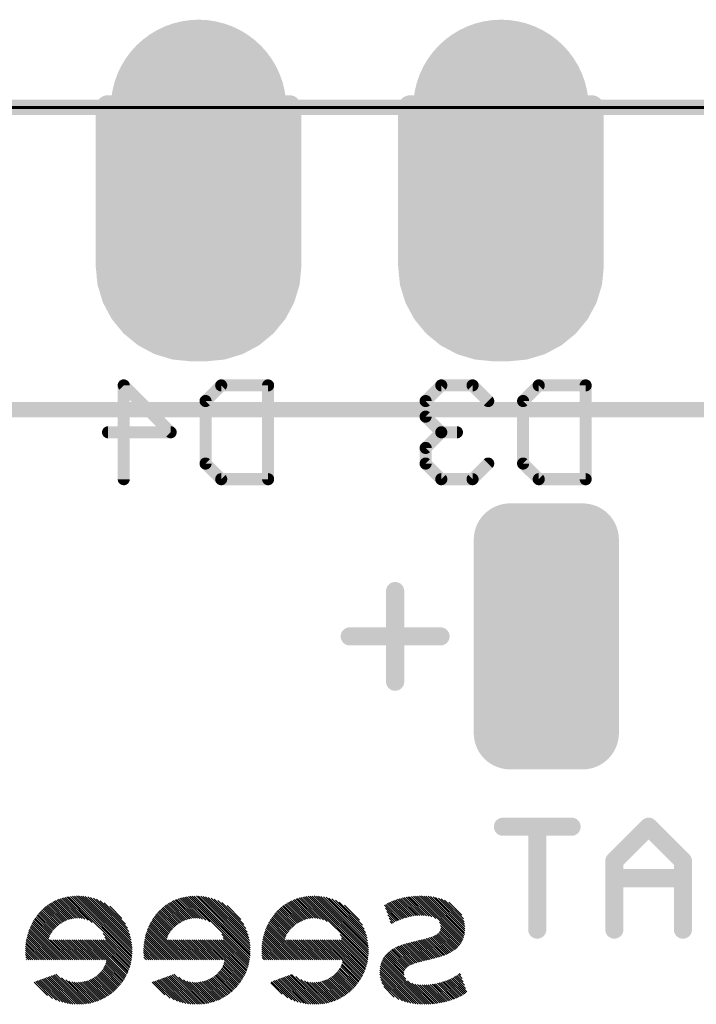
# Model space of a CAD drawing. Extents: x 63.5 to 84.5, y 8.2 to 27.4.
# Tile 5 of 7: x 69.9 to 75.6, y 19.1 to 27.4. Entities that reach past the tile are written whole.
import ezdxf

# ---------------------------------------------------------------- set-up
doc = ezdxf.new("R2010")
doc.units = 0
for name, color, linetype in [('20', 213, 'CONTINUOUS'), ('22', 140, 'CONTINUOUS'), ('26', 140, 'CONTINUOUS'), ('30', 253, 'CONTINUOUS')]:
    doc.layers.add(name, color=color, linetype=linetype)

# ---------------------------------------------------------------- blocks, each defined once
blk = doc.blocks.new('RECT357632X195072R50')
at = {"const_width": 0.3048}
blk.add_lwpolyline([(0.9652, -0.3048), (0.9652, 0.3048, 0.4142), (0.8128, 0.4572), (-0.8128, 0.4572, 0.4142), (-0.9652, 0.3048), (-0.9652, -0.3048, 0.4142), (-0.8128, -0.4572), (0.8128, -0.4572, 0.4142)], format="xyb", close=True, dxfattribs=at)
blk.add_solid([(-0.8382, -0.3302), (0.8382, -0.3302), (-0.8382, 0.3302), (0.8382, 0.3302)])
blk = doc.blocks.new('ROUNDP')
at = {"const_width": 0.5}
blk.add_lwpolyline([(0, -0.25, 1), (0, 0.25, 1), (0, -0.25)], format="xyb", dxfattribs=at)

msp = doc.modelspace()

# ---------------------------------------------------------------- linework, layer by layer
at = {"layer": '20', "const_width": 0.0254}
msp.add_lwpolyline([(65.405, 26.67), (82.55, 26.67)], dxfattribs=at)
at = {"layer": '22', "const_width": 0.127}
for points in [[(65.024, 26.67), (82.804, 26.67)], [(82.804, 24.13), (65.024, 24.13)]]:
    msp.add_lwpolyline(points, dxfattribs=at)
at = {"layer": '26'}
for p, q in [((70.3761, 19.8565), (70.2119, 20.0207)), ((70.3965, 19.8537), (70.2253, 20.0249)), ((70.4194, 19.8485), (70.2391, 20.0288)), ((70.4461, 19.8395), (70.2533, 20.0323)), ((70.4811, 19.8221), (70.2679, 20.0354)), ((70.8108, 19.5102), (70.283, 20.038)), ((70.813, 19.5257), (70.2985, 20.0402)), ((70.8146, 19.5417), (70.3145, 20.0419)), ((70.8157, 19.5583), (70.331, 20.043)), ((70.8162, 19.5755), (70.348, 20.0437)), ((70.816, 19.5934), (70.3656, 20.0438)), ((70.8152, 19.6118), (70.3839, 20.0432)), ((70.8136, 19.6311), (70.403, 20.0417)), ((70.8113, 19.6511), (70.423, 20.0394)), ((70.8079, 19.6722), (70.4441, 20.0359)), ((70.8032, 19.6945), (70.4666, 20.0312)), ((70.797, 19.7184), (70.4907, 20.0247)), ((71.386, 19.8542), (71.2158, 20.0244)), ((71.4085, 19.8494), (71.2296, 20.0283)), ((71.4345, 19.841), (71.2437, 20.0319)), ((71.4679, 19.8254), (71.2583, 20.035)), ((71.8028, 19.5082), (71.2732, 20.0377)), ((71.805, 19.5236), (71.2887, 20.0399)), ((71.8068, 19.5395), (71.3046, 20.0417)), ((71.8079, 19.556), (71.321, 20.0429)), ((71.8085, 19.5731), (71.338, 20.0436)), ((71.8084, 19.5909), (71.3555, 20.0438)), ((71.8077, 19.6093), (71.3737, 20.0433)), ((71.8062, 19.6284), (71.3927, 20.042)), ((71.804, 19.6484), (71.4126, 20.0398)), ((71.8007, 19.6693), (71.4335, 20.0365)), ((71.7962, 19.6914), (71.4558, 20.0319)), ((71.7903, 19.7151), (71.4797, 20.0257)), ((72.3755, 19.8547), (72.2063, 20.0238)), ((72.3976, 19.8502), (72.22, 20.0278)), ((72.4231, 19.8424), (72.2341, 20.0314)), ((72.455, 19.8282), (72.2486, 20.0346)), ((72.7948, 19.5061), (72.2635, 20.0373)), ((72.7971, 19.5215), (72.2789, 20.0396)), ((72.7989, 19.5373), (72.2948, 20.0415)), ((72.8001, 19.5538), (72.3111, 20.0428)), ((72.8008, 19.5708), (72.328, 20.0436)), ((72.8008, 19.5885), (72.3454, 20.0438)), ((72.8001, 19.6068), (72.3635, 20.0434)), ((72.7988, 19.6258), (72.3824, 20.0422)), ((72.7966, 19.6456), (72.4022, 20.0401)), ((72.7935, 19.6664), (72.423, 20.037)), ((72.7892, 19.6884), (72.445, 20.0326)), ((72.7835, 19.7118), (72.4687, 20.0266)), ((73.2166, 19.8798), (73.0729, 20.0235)), ((73.2335, 19.8805), (73.0871, 20.0269)), ((73.2512, 19.8805), (73.1016, 20.0301)), ((73.2697, 19.8797), (73.1164, 20.033)), ((73.2892, 19.8779), (73.1315, 20.0356)), ((73.3103, 19.8745), (73.1469, 20.0378)), ((73.3342, 19.8682), (73.1627, 20.0397)), ((73.3668, 19.8534), (73.1788, 20.0413)), ((73.5829, 19.6549), (73.1952, 20.0426)), ((73.5891, 19.6664), (73.212, 20.0435)), ((73.5945, 19.6786), (73.2292, 20.044)), ((73.5993, 19.6915), (73.2468, 20.044)), ((73.6033, 19.7051), (73.2649, 20.0436)), ((73.6066, 19.7196), (73.2834, 20.0427)), ((73.609, 19.7349), (73.3026, 20.0413)), ((73.6105, 19.751), (73.3224, 20.0391)), ((73.6111, 19.7681), (73.3431, 20.0361)), ((73.6106, 19.7863), (73.3648, 20.0321)), ((73.6087, 19.8059), (73.3879, 20.0267)), ((70.2117, 19.8087), (70.0771, 19.9433)), ((70.2223, 19.8159), (70.0867, 19.9514)), ((70.2332, 19.8226), (70.0966, 19.9593)), ((70.2445, 19.8289), (70.1067, 19.9668)), ((70.2563, 19.8348), (70.1171, 19.974)), ((70.2686, 19.8402), (70.1279, 19.981)), ((70.2815, 19.845), (70.1389, 19.9876)), ((70.295, 19.8492), (70.1502, 19.994)), ((70.3091, 19.8527), (70.1619, 20)), ((70.3241, 19.8554), (70.1739, 20.0057)), ((70.3402, 19.8571), (70.1862, 20.011)), ((70.3574, 19.8575), (70.1989, 20.016)), ((70.7886, 19.7445), (70.517, 20.0161)), ((70.7772, 19.7736), (70.5466, 20.0042)), ((70.7604, 19.808), (70.5815, 19.987)), ((70.7309, 19.8552), (70.6292, 19.957)), ((71.2027, 19.8077), (71.0682, 19.9422)), ((71.2131, 19.8149), (71.0777, 19.9504)), ((71.224, 19.8217), (71.0875, 19.9582)), ((71.2353, 19.8281), (71.0976, 19.9658)), ((71.2471, 19.8341), (71.108, 19.9731)), ((71.2593, 19.8395), (71.1187, 19.9801)), ((71.2721, 19.8444), (71.1297, 19.9867)), ((71.2854, 19.8487), (71.141, 19.9931)), ((71.2995, 19.8523), (71.1526, 19.9992)), ((71.3144, 19.8551), (71.1646, 20.0049)), ((71.3303, 19.8569), (71.1769, 20.0103)), ((71.3474, 19.8575), (71.1895, 20.0154)), ((71.3659, 19.8567), (71.2025, 20.0201)), ((71.7822, 19.7408), (71.5057, 20.0174)), ((71.7713, 19.7695), (71.5347, 20.006)), ((71.7554, 19.803), (71.5686, 19.9898)), ((71.7288, 19.8473), (71.6135, 19.9626)), ((72.1936, 19.8067), (72.0592, 19.9411)), ((72.204, 19.814), (72.0687, 19.9493)), ((72.2149, 19.8208), (72.0785, 19.9572)), ((72.2261, 19.8273), (72.0886, 19.9648)), ((72.2378, 19.8333), (72.0989, 19.9721)), ((72.2499, 19.8388), (72.1096, 19.9791)), ((72.2626, 19.8438), (72.1206, 19.9859)), ((72.2759, 19.8482), (72.1318, 19.9923)), ((72.2899, 19.8519), (72.1434, 19.9984)), ((72.3047, 19.8548), (72.1553, 20.0042)), ((72.3204, 19.8567), (72.1675, 20.0096)), ((72.3373, 19.8575), (72.1801, 20.0147)), ((72.3556, 19.8569), (72.193, 20.0195)), ((72.7758, 19.7372), (72.4943, 20.0186)), ((72.7653, 19.7654), (72.5229, 20.0078)), ((72.7503, 19.7981), (72.556, 19.9924)), ((72.7259, 19.8401), (72.5986, 19.9675)), ((73.06, 19.8419), (72.9353, 19.9666)), ((73.0476, 19.8366), (72.944, 19.9403)), ((73.0727, 19.8469), (72.9463, 19.9733)), ((73.0856, 19.8517), (72.9577, 19.9796)), ((73.0988, 19.8562), (72.9693, 19.9856)), ((73.1122, 19.8604), (72.9813, 19.9914)), ((73.126, 19.8643), (72.9935, 19.9968)), ((73.1401, 19.8679), (73.006, 20.002)), ((73.1545, 19.8711), (73.0188, 20.0068)), ((73.1693, 19.874), (73.0319, 20.0114)), ((73.1846, 19.8764), (73.0453, 20.0157)), ((73.2003, 19.8784), (73.0589, 20.0198)), ((73.6048, 19.8274), (73.4129, 20.0193)), ((73.5979, 19.852), (73.4409, 20.009)), ((73.5851, 19.8825), (73.4747, 19.9929)), ((70.1338, 19.7276), (70.0028, 19.8586)), ((70.1408, 19.7383), (70.01, 19.8691)), ((70.1483, 19.7484), (70.0175, 19.8792)), ((70.1562, 19.7582), (70.0252, 19.8892)), ((70.1646, 19.7675), (70.0332, 19.8989)), ((70.1733, 19.7765), (70.0414, 19.9083)), ((70.1823, 19.7851), (70.05, 19.9174)), ((70.1918, 19.7933), (70.0587, 19.9263)), ((70.2016, 19.8012), (70.0678, 19.935)), ((71.1252, 19.7261), (70.9941, 19.8572)), ((71.1321, 19.7369), (71.0013, 19.8677)), ((71.1396, 19.7471), (71.0088, 19.8779)), ((71.1474, 19.7569), (71.0165, 19.8879)), ((71.1557, 19.7663), (71.0244, 19.8976)), ((71.1644, 19.7753), (71.0327, 19.907)), ((71.1734, 19.7839), (71.0411, 19.9162)), ((71.1828, 19.7922), (71.0499, 19.9252)), ((71.1925, 19.8002), (71.0589, 19.9338)), ((72.1166, 19.7246), (71.9855, 19.8558)), ((72.1235, 19.7354), (71.9926, 19.8663)), ((72.1309, 19.7457), (72.0001, 19.8765)), ((72.1387, 19.7556), (72.0077, 19.8865)), ((72.1469, 19.765), (72.0157, 19.8963)), ((72.1555, 19.7741), (72.0239, 19.9058)), ((72.1645, 19.7828), (72.0323, 19.915)), ((72.1739, 19.7911), (72.041, 19.924)), ((72.1835, 19.7991), (72.05, 19.9327)), ((73.0354, 19.8311), (72.9541, 19.9124)), ((73.0235, 19.8254), (72.9643, 19.8846)), ((73.0118, 19.8194), (72.9745, 19.8567)), ((70.2308, 19.5068), (69.9594, 19.7782)), ((70.2485, 19.5068), (69.9648, 19.7905)), ((70.2661, 19.5068), (69.9705, 19.8025)), ((70.2838, 19.5068), (69.9764, 19.8142)), ((70.1174, 19.6909), (69.9826, 19.8257)), ((70.1218, 19.7042), (69.9891, 19.8369)), ((70.1274, 19.7163), (69.9958, 19.8479)), ((71.2207, 19.5068), (70.951, 19.7765)), ((71.2384, 19.5068), (70.9564, 19.7889)), ((71.2561, 19.5068), (70.962, 19.8009)), ((71.2738, 19.5068), (70.9679, 19.8127)), ((71.1093, 19.689), (70.9741, 19.8242)), ((71.1134, 19.7025), (70.9805, 19.8354)), ((71.1189, 19.7147), (70.9872, 19.8464)), ((72.2107, 19.5068), (71.9426, 19.7749)), ((72.2284, 19.5068), (71.948, 19.7872)), ((72.246, 19.5068), (71.9536, 19.7993)), ((72.2637, 19.5068), (71.9594, 19.8111)), ((72.1012, 19.687), (71.9656, 19.8227)), ((72.1051, 19.7008), (71.9719, 19.834)), ((72.1104, 19.7131), (71.9786, 19.845)), ((73.0002, 19.8133), (72.9846, 19.8289)), ((73.5761, 19.644), (73.3975, 19.8226)), ((73.5687, 19.6337), (73.4074, 19.795)), ((73.5607, 19.624), (73.4086, 19.7762)), ((70.1247, 19.5068), (69.9332, 19.6983)), ((70.1424, 19.5068), (69.9368, 19.7124)), ((70.1601, 19.5068), (69.9407, 19.7262)), ((70.1778, 19.5068), (69.9449, 19.7397)), ((70.1954, 19.5068), (69.9494, 19.7528)), ((70.2131, 19.5068), (69.9543, 19.7656)), ((70.8081, 19.4952), (70.5742, 19.7291)), ((70.805, 19.4806), (70.5878, 19.6978)), ((71.1147, 19.5068), (70.9251, 19.6964)), ((71.1323, 19.5068), (70.9286, 19.7106)), ((71.15, 19.5068), (70.9325, 19.7244)), ((71.1677, 19.5068), (70.9367, 19.7379)), ((71.1854, 19.5068), (70.9412, 19.751)), ((71.2031, 19.5068), (70.9459, 19.7639)), ((71.8, 19.4932), (71.5694, 19.7239)), ((71.7969, 19.4787), (71.581, 19.6945)), ((72.1046, 19.5068), (71.9169, 19.6945)), ((72.1223, 19.5068), (71.9204, 19.7087)), ((72.14, 19.5068), (71.9243, 19.7225)), ((72.1577, 19.5068), (71.9284, 19.7361)), ((72.1753, 19.5068), (71.9329, 19.7493)), ((72.193, 19.5068), (71.9376, 19.7622)), ((72.792, 19.4912), (72.5641, 19.7191)), ((72.7888, 19.4767), (72.5741, 19.6914)), ((73.4555, 19.5525), (73.3143, 19.6937)), ((73.4677, 19.5579), (73.3275, 19.6982)), ((73.4797, 19.5637), (73.3403, 19.7031)), ((73.4912, 19.5698), (73.3526, 19.7085)), ((73.5025, 19.5762), (73.3642, 19.7145)), ((73.5133, 19.5831), (73.3751, 19.7213)), ((73.5237, 19.5903), (73.385, 19.7291)), ((73.5337, 19.598), (73.3937, 19.738)), ((73.5432, 19.6062), (73.4009, 19.7485)), ((73.5522, 19.6148), (73.4061, 19.761)), ((70.0363, 19.5068), (69.9211, 19.622)), ((70.054, 19.5068), (69.9227, 19.6382)), ((70.0717, 19.5068), (69.9247, 19.6538)), ((70.0894, 19.5068), (69.9271, 19.6691)), ((70.107, 19.5068), (69.93, 19.6839)), ((70.3015, 19.5068), (70.1319, 19.6764)), ((70.3192, 19.5068), (70.1496, 19.6764)), ((70.3368, 19.5068), (70.1673, 19.6764)), ((70.3545, 19.5068), (70.185, 19.6764)), ((70.3722, 19.5068), (70.2027, 19.6764)), ((70.3899, 19.5068), (70.2203, 19.6764)), ((70.4076, 19.5068), (70.238, 19.6764)), ((70.4252, 19.5068), (70.2557, 19.6764)), ((70.4429, 19.5068), (70.2734, 19.6764)), ((70.4606, 19.5068), (70.291, 19.6764)), ((70.4783, 19.5068), (70.3087, 19.6764)), ((70.496, 19.5068), (70.3264, 19.6764)), ((70.5136, 19.5068), (70.3441, 19.6764)), ((70.5313, 19.5068), (70.3618, 19.6764)), ((70.549, 19.5068), (70.3794, 19.6764)), ((70.5667, 19.5068), (70.3971, 19.6764)), ((70.5843, 19.5068), (70.4148, 19.6764)), ((70.7549, 19.3539), (70.4325, 19.6764)), ((70.7613, 19.3652), (70.4501, 19.6764)), ((70.7674, 19.3768), (70.4678, 19.6764)), ((70.7732, 19.3887), (70.4855, 19.6764)), ((70.7787, 19.4008), (70.5032, 19.6764)), ((70.7839, 19.4133), (70.5208, 19.6764)), ((70.7888, 19.4261), (70.5385, 19.6764)), ((70.7934, 19.4392), (70.5562, 19.6764)), ((70.7977, 19.4526), (70.5739, 19.6764)), ((70.8015, 19.4664), (70.5913, 19.6767)), ((71.0263, 19.5068), (70.9133, 19.6198)), ((71.044, 19.5068), (70.9147, 19.636)), ((71.0616, 19.5068), (70.9167, 19.6518)), ((71.0793, 19.5068), (70.9191, 19.667)), ((71.097, 19.5068), (70.9219, 19.6819)), ((71.2914, 19.5068), (71.1219, 19.6764)), ((71.3091, 19.5068), (71.1396, 19.6764)), ((71.3268, 19.5068), (71.1572, 19.6764)), ((71.3445, 19.5068), (71.1749, 19.6764)), ((71.3621, 19.5068), (71.1926, 19.6764)), ((71.3798, 19.5068), (71.2103, 19.6764)), ((71.3975, 19.5068), (71.228, 19.6764)), ((71.4152, 19.5068), (71.2456, 19.6764)), ((71.4329, 19.5068), (71.2633, 19.6764)), ((71.4505, 19.5068), (71.281, 19.6764)), ((71.4682, 19.5068), (71.2987, 19.6764)), ((71.4859, 19.5068), (71.3163, 19.6764)), ((71.5036, 19.5068), (71.334, 19.6764)), ((71.5213, 19.5068), (71.3517, 19.6764)), ((71.5389, 19.5068), (71.3694, 19.6764)), ((71.5566, 19.5068), (71.3871, 19.6764)), ((71.5743, 19.5068), (71.4047, 19.6764)), ((71.7464, 19.3524), (71.4224, 19.6764)), ((71.7528, 19.3637), (71.4401, 19.6764)), ((71.7589, 19.3753), (71.4578, 19.6764)), ((71.7647, 19.3871), (71.4754, 19.6764)), ((71.7703, 19.3992), (71.4931, 19.6764)), ((71.7756, 19.4116), (71.5108, 19.6764)), ((71.7805, 19.4243), (71.5285, 19.6764)), ((71.7851, 19.4374), (71.5461, 19.6764)), ((71.7894, 19.4508), (71.5638, 19.6764)), ((71.7934, 19.4645), (71.5815, 19.6764)), ((72.0162, 19.5068), (71.9055, 19.6176)), ((72.0339, 19.5068), (71.9068, 19.6339)), ((72.0516, 19.5068), (71.9087, 19.6497)), ((72.0693, 19.5068), (71.9111, 19.665)), ((72.0869, 19.5068), (71.9138, 19.68)), ((72.2814, 19.5068), (72.1118, 19.6764)), ((72.2991, 19.5068), (72.1295, 19.6764)), ((72.3167, 19.5068), (72.1472, 19.6764)), ((72.3344, 19.5068), (72.1649, 19.6764)), ((72.3521, 19.5068), (72.1826, 19.6764)), ((72.3698, 19.5068), (72.2002, 19.6764)), ((72.3875, 19.5068), (72.2179, 19.6764)), ((72.4051, 19.5068), (72.2356, 19.6764)), ((72.4228, 19.5068), (72.2533, 19.6764)), ((72.4405, 19.5068), (72.2709, 19.6764)), ((72.4582, 19.5068), (72.2886, 19.6764)), ((72.4759, 19.5068), (72.3063, 19.6764)), ((72.4935, 19.5068), (72.324, 19.6764)), ((72.5112, 19.5068), (72.3416, 19.6764)), ((72.5289, 19.5068), (72.3593, 19.6764)), ((72.5466, 19.5068), (72.377, 19.6764)), ((72.5642, 19.5068), (72.3947, 19.6764)), ((72.5819, 19.5068), (72.4124, 19.6764)), ((72.7442, 19.3622), (72.43, 19.6764)), ((72.7504, 19.3737), (72.4477, 19.6764)), ((72.7563, 19.3855), (72.4654, 19.6764)), ((72.7619, 19.3976), (72.4831, 19.6764)), ((72.7672, 19.4099), (72.5007, 19.6764)), ((72.7722, 19.4226), (72.5184, 19.6764)), ((72.7769, 19.4356), (72.5361, 19.6764)), ((72.7812, 19.449), (72.5538, 19.6764)), ((72.7852, 19.4627), (72.5714, 19.6764)), ((73.1674, 19.4694), (73.027, 19.6097)), ((73.1801, 19.4743), (73.039, 19.6154)), ((73.1932, 19.4789), (73.0513, 19.6208)), ((73.2067, 19.483), (73.0638, 19.6259)), ((73.2205, 19.487), (73.0767, 19.6308)), ((73.2345, 19.4907), (73.0898, 19.6353)), ((73.2486, 19.4942), (73.1032, 19.6396)), ((73.2628, 19.4977), (73.1167, 19.6438)), ((73.2771, 19.501), (73.1305, 19.6477)), ((73.2914, 19.5044), (73.1444, 19.6514)), ((73.3058, 19.5077), (73.1585, 19.655)), ((73.3201, 19.5111), (73.1727, 19.6585)), ((73.3343, 19.5145), (73.1869, 19.6619)), ((73.3485, 19.5181), (73.2013, 19.6653)), ((73.3625, 19.5217), (73.2157, 19.6686)), ((73.3764, 19.5255), (73.2301, 19.6718)), ((73.3901, 19.5295), (73.2444, 19.6752)), ((73.4037, 19.5336), (73.2587, 19.6786)), ((73.417, 19.5379), (73.2729, 19.6821)), ((73.4301, 19.5425), (73.2869, 19.6857)), ((73.4429, 19.5474), (73.3007, 19.6896)), ((70.001, 19.5068), (69.9198, 19.588)), ((70.0187, 19.5068), (69.9201, 19.6053)), ((69.9833, 19.5068), (69.9201, 19.5701)), ((69.9656, 19.5068), (69.921, 19.5514)), ((69.9479, 19.5068), (69.9229, 19.5319)), ((70.9909, 19.5068), (70.9121, 19.5857)), ((71.0086, 19.5068), (70.9124, 19.603)), ((70.9732, 19.5068), (70.9125, 19.5676)), ((70.9556, 19.5068), (70.9136, 19.5488)), ((70.9379, 19.5068), (70.9155, 19.5292)), ((71.9809, 19.5068), (71.9044, 19.5833)), ((71.9986, 19.5068), (71.9046, 19.6008)), ((71.9632, 19.5068), (71.9049, 19.5651)), ((71.9455, 19.5068), (71.9061, 19.5463)), ((71.9278, 19.5068), (71.9082, 19.5264)), ((73.1139, 19.346), (72.9306, 19.5293)), ((73.1005, 19.3772), (72.938, 19.5396)), ((73.0994, 19.3959), (72.946, 19.5494)), ((73.102, 19.411), (72.9545, 19.5586)), ((73.1072, 19.4235), (72.9635, 19.5672)), ((73.1143, 19.434), (72.973, 19.5754)), ((73.123, 19.4431), (72.983, 19.5831)), ((73.1328, 19.4509), (72.9934, 19.5903)), ((73.1436, 19.4578), (73.0042, 19.5972)), ((73.1552, 19.4639), (73.0154, 19.6036)), ((69.9303, 19.5068), (69.926, 19.5111)), ((70.7268, 19.3113), (70.5851, 19.4531)), ((70.7342, 19.3216), (70.5904, 19.4654)), ((70.7414, 19.3321), (70.5949, 19.4786)), ((70.7483, 19.3429), (70.598, 19.4931)), ((70.9202, 19.5068), (70.9189, 19.5082)), ((71.7181, 19.31), (71.5766, 19.4515)), ((71.7255, 19.3202), (71.5821, 19.4637)), ((71.7327, 19.3307), (71.5867, 19.4768)), ((71.7397, 19.3414), (71.59, 19.4911)), ((72.7094, 19.3086), (72.5681, 19.4499)), ((72.7169, 19.3188), (72.5737, 19.462)), ((72.7241, 19.3293), (72.5784, 19.4749)), ((72.7311, 19.34), (72.582, 19.4891)), ((72.7378, 19.3509), (72.5837, 19.505)), ((73.2185, 19.1355), (72.9007, 19.4532)), ((73.2373, 19.1343), (72.9038, 19.4678)), ((73.2555, 19.1337), (72.9077, 19.4815)), ((73.2734, 19.1336), (72.9124, 19.4945)), ((73.2908, 19.1339), (72.9178, 19.5068)), ((73.3077, 19.1346), (72.9239, 19.5184)), ((70.3381, 19.1343), (70.1098, 19.3626)), ((70.3565, 19.1337), (70.1228, 19.3673)), ((70.3742, 19.1336), (70.1358, 19.372)), ((70.3913, 19.1342), (70.1488, 19.3767)), ((70.4079, 19.1352), (70.1617, 19.3814)), ((70.424, 19.1369), (70.1747, 19.3861)), ((70.6388, 19.2226), (70.5006, 19.3607)), ((70.6487, 19.2303), (70.5111, 19.3679)), ((70.6584, 19.2383), (70.5212, 19.3755)), ((70.6678, 19.2465), (70.5308, 19.3836)), ((70.677, 19.2551), (70.54, 19.392)), ((70.6859, 19.2638), (70.5488, 19.401)), ((70.6946, 19.2728), (70.5571, 19.4104)), ((70.703, 19.2821), (70.5649, 19.4202)), ((70.7112, 19.2916), (70.5722, 19.4306)), ((70.7191, 19.3013), (70.5789, 19.4415)), ((71.328, 19.1344), (71.1004, 19.362)), ((71.3464, 19.1337), (71.1134, 19.3667)), ((71.3642, 19.1336), (71.1264, 19.3714)), ((71.3814, 19.1341), (71.1393, 19.3761)), ((71.398, 19.1351), (71.1523, 19.3808)), ((71.4142, 19.1366), (71.1653, 19.3855)), ((71.4298, 19.1387), (71.2081, 19.3603)), ((71.6298, 19.2215), (71.4915, 19.3598)), ((71.6397, 19.2292), (71.5021, 19.3669)), ((71.6494, 19.2372), (71.5122, 19.3745)), ((71.6589, 19.2454), (71.5219, 19.3825)), ((71.6681, 19.2539), (71.5311, 19.3909)), ((71.6771, 19.2626), (71.5399, 19.3998)), ((71.6858, 19.2716), (71.5483, 19.4091)), ((71.6942, 19.2808), (71.5562, 19.4189)), ((71.7024, 19.2903), (71.5636, 19.4292)), ((71.7104, 19.3), (71.5704, 19.44)), ((72.3178, 19.1346), (72.091, 19.3613)), ((72.3362, 19.1338), (72.104, 19.366)), ((72.3541, 19.1336), (72.117, 19.3707)), ((72.3714, 19.134), (72.1299, 19.3754)), ((72.3881, 19.1349), (72.1429, 19.3802)), ((72.4043, 19.1364), (72.1559, 19.3849)), ((72.42, 19.1384), (72.1924, 19.366)), ((72.6207, 19.2205), (72.4824, 19.3589)), ((72.6307, 19.2282), (72.493, 19.3659)), ((72.6405, 19.2361), (72.5032, 19.3734)), ((72.65, 19.2443), (72.5129, 19.3814)), ((72.6592, 19.2528), (72.5222, 19.3897)), ((72.6682, 19.2614), (72.5311, 19.3985)), ((72.6769, 19.2704), (72.5395, 19.4078)), ((72.6854, 19.2796), (72.5475, 19.4175)), ((72.6937, 19.289), (72.5549, 19.4277)), ((72.7016, 19.2987), (72.5618, 19.4385)), ((73.1578, 19.1431), (72.8967, 19.4041)), ((73.1788, 19.1397), (72.8971, 19.4214)), ((73.1355, 19.1477), (72.8976, 19.3856)), ((73.199, 19.1372), (72.8984, 19.4378)), ((73.1117, 19.1538), (72.9, 19.3655)), ((73.6174, 19.2669), (73.5208, 19.3635)), ((73.6074, 19.2945), (73.532, 19.37)), ((73.5974, 19.3221), (73.5428, 19.3767)), ((73.5875, 19.3498), (73.5535, 19.3838)), ((73.5775, 19.3774), (73.5638, 19.3912)), ((70.1061, 19.2072), (69.9931, 19.3203)), ((70.1478, 19.1832), (70.006, 19.325)), ((70.1802, 19.1685), (70.019, 19.3297)), ((70.2082, 19.1581), (70.032, 19.3344)), ((70.2335, 19.1506), (70.045, 19.3391)), ((70.2568, 19.1449), (70.0579, 19.3438)), ((70.2786, 19.1408), (70.0709, 19.3485)), ((70.2994, 19.1377), (70.0839, 19.3532)), ((70.3191, 19.1356), (70.0969, 19.3579)), ((70.4395, 19.139), (70.2226, 19.3559)), ((70.4547, 19.1415), (70.2581, 19.3381)), ((70.4693, 19.1445), (70.2855, 19.3284)), ((70.4836, 19.1479), (70.309, 19.3225)), ((70.4975, 19.1517), (70.3299, 19.3193)), ((70.511, 19.1559), (70.3488, 19.3181)), ((70.5242, 19.1604), (70.3663, 19.3183)), ((70.537, 19.1652), (70.3827, 19.3195)), ((70.5495, 19.1704), (70.3983, 19.3216)), ((70.5617, 19.1759), (70.4132, 19.3244)), ((70.5735, 19.1817), (70.4274, 19.3279)), ((70.5851, 19.1878), (70.4409, 19.332)), ((70.5964, 19.1942), (70.4539, 19.3368)), ((70.6074, 19.2009), (70.4663, 19.342)), ((70.6181, 19.2079), (70.4782, 19.3478)), ((70.6286, 19.2151), (70.4896, 19.354)), ((71.0913, 19.212), (70.9836, 19.3196)), ((71.1353, 19.1857), (70.9966, 19.3244)), ((71.1685, 19.1701), (71.0096, 19.3291)), ((71.197, 19.1593), (71.0226, 19.3338)), ((71.2225, 19.1515), (71.0355, 19.3385)), ((71.2461, 19.1456), (71.0485, 19.3432)), ((71.2681, 19.1412), (71.0615, 19.3479)), ((71.289, 19.1381), (71.0745, 19.3526)), ((71.3089, 19.1359), (71.0874, 19.3573)), ((71.445, 19.1412), (71.2463, 19.3398)), ((71.4597, 19.1441), (71.2744, 19.3294)), ((71.474, 19.1474), (71.2983, 19.3232)), ((71.488, 19.1512), (71.3195, 19.3196)), ((71.5015, 19.1553), (71.3387, 19.3181)), ((71.5148, 19.1598), (71.3563, 19.3182)), ((71.5276, 19.1646), (71.3729, 19.3193)), ((71.5402, 19.1697), (71.3886, 19.3213)), ((71.5524, 19.1752), (71.4036, 19.324)), ((71.5643, 19.1809), (71.4178, 19.3274)), ((71.5759, 19.187), (71.4315, 19.3315)), ((71.5872, 19.1934), (71.4445, 19.3361)), ((71.5983, 19.2), (71.457, 19.3413)), ((71.609, 19.2069), (71.469, 19.347)), ((71.6195, 19.2141), (71.4805, 19.3531)), ((72.0758, 19.2175), (71.9802, 19.313)), ((72.1226, 19.1883), (71.9872, 19.3237)), ((72.1567, 19.1719), (72.0002, 19.3284)), ((72.1857, 19.1606), (72.0131, 19.3331)), ((72.2116, 19.1524), (72.0261, 19.3378)), ((72.2353, 19.1463), (72.0391, 19.3425)), ((72.2576, 19.1418), (72.0521, 19.3472)), ((72.2786, 19.1384), (72.065, 19.3519)), ((72.2986, 19.1361), (72.078, 19.3566)), ((72.4353, 19.1408), (72.2344, 19.3417)), ((72.4501, 19.1437), (72.2633, 19.3305)), ((72.4645, 19.147), (72.2876, 19.3238)), ((72.4785, 19.1507), (72.3091, 19.32)), ((72.4921, 19.1547), (72.3286, 19.3182)), ((72.5053, 19.1591), (72.3463, 19.3181)), ((72.5182, 19.1639), (72.363, 19.3191)), ((72.5308, 19.169), (72.3789, 19.3209)), ((72.5431, 19.1744), (72.3939, 19.3236)), ((72.555, 19.1801), (72.4083, 19.3269)), ((72.5667, 19.1862), (72.422, 19.3309)), ((72.5781, 19.1925), (72.4351, 19.3354)), ((72.5891, 19.1991), (72.4477, 19.3405)), ((72.5999, 19.206), (72.4597, 19.3462)), ((72.6105, 19.2131), (72.4713, 19.3523)), ((73.0857, 19.1621), (72.9047, 19.3431)), ((73.056, 19.1741), (72.9132, 19.317)), ((73.0181, 19.1944), (72.93, 19.2825)), ((73.3244, 19.1356), (73.1299, 19.3301)), ((73.3406, 19.137), (73.1666, 19.311)), ((73.3566, 19.1387), (73.1911, 19.3042)), ((73.3723, 19.1407), (73.2125, 19.3005)), ((73.3877, 19.143), (73.2323, 19.2984)), ((73.4027, 19.1456), (73.251, 19.2973)), ((73.4176, 19.1484), (73.269, 19.297)), ((73.4322, 19.1515), (73.2864, 19.2973)), ((73.4465, 19.1549), (73.3031, 19.2983)), ((73.4606, 19.1585), (73.3193, 19.2998)), ((73.4744, 19.1623), (73.335, 19.3017)), ((73.488, 19.1665), (73.3504, 19.3041)), ((73.5013, 19.1708), (73.3653, 19.3068)), ((73.5144, 19.1754), (73.3799, 19.3099)), ((73.5272, 19.1802), (73.3941, 19.3133)), ((73.5398, 19.1853), (73.408, 19.3171)), ((73.5521, 19.1907), (73.4217, 19.3211)), ((73.5642, 19.1963), (73.435, 19.3255)), ((73.576, 19.2022), (73.4481, 19.3301)), ((73.5875, 19.2084), (73.4608, 19.335)), ((73.5987, 19.2149), (73.4734, 19.3402)), ((73.6095, 19.2217), (73.4856, 19.3456)), ((73.62, 19.2289), (73.4976, 19.3513)), ((73.6273, 19.2392), (73.5093, 19.3572))]:
    msp.add_line(p, q, dxfattribs=at)
for points, const_width in [([(70.7456, 23.5458), (70.7456, 24.3339)], 0.1016), ([(70.7456, 24.3339), (71.1396, 23.9398)], 0.1016), ([(71.4328, 24.2025), (71.5642, 24.3339)], 0.1016), ([(71.5642, 24.3339), (71.9582, 24.3339)], 0.1016), ([(71.9582, 24.3339), (71.9582, 23.5458)], 0.1016), ([(73.4126, 24.3339), (73.2812, 24.2025)], 0.1016), ([(73.6753, 24.3339), (73.4126, 24.3339)], 0.1016), ([(73.8066, 24.2025), (73.6753, 24.3339)], 0.1016), ([(74.0998, 24.2025), (74.2312, 24.3339)], 0.1016), ([(74.2312, 24.3339), (74.6252, 24.3339)], 0.1016), ([(74.6252, 24.3339), (74.6252, 23.5458)], 0.1016), ([(71.4328, 23.6771), (71.4328, 24.2025)], 0.1016), ([(73.2812, 24.2025), (73.2812, 24.0712)], 0.1016), ([(74.0998, 23.6771), (74.0998, 24.2025)], 0.1016), ([(73.2812, 24.0712), (73.4126, 23.9398)], 0.1016), ([(71.1396, 23.9398), (70.6142, 23.9398)], 0.1016), ([(73.4126, 23.9398), (73.2812, 23.8085)], 0.1016), ([(73.4126, 23.9398), (73.5439, 23.9398)], 0.1016), ([(73.2812, 23.8085), (73.2812, 23.6771)], 0.1016), ([(71.5642, 23.5458), (71.4328, 23.6771)], 0.1016), ([(73.2812, 23.6771), (73.4126, 23.5458)], 0.1016), ([(73.6753, 23.5458), (73.8066, 23.6771)], 0.1016), ([(74.2312, 23.5458), (74.0998, 23.6771)], 0.1016), ([(71.9582, 23.5458), (71.5642, 23.5458)], 0.1016), ([(73.4126, 23.5458), (73.6753, 23.5458)], 0.1016), ([(74.6252, 23.5458), (74.2312, 23.5458)], 0.1016), ([(73.025, 22.606), (73.025, 22.225)], 0.1524), ([(73.025, 22.225), (72.644, 22.225)], 0.1524), ([(73.025, 21.844), (73.025, 22.225)], 0.1524), ([(73.025, 22.225), (73.406, 22.225)], 0.1524), ([(74.5068, 20.6255), (73.9305, 20.6255)], 0.1524), ([(74.2186, 19.7612), (74.2186, 20.6255)], 0.1524), ([(75.1542, 20.6255), (74.8661, 20.3374)], 0.1524), ([(75.4423, 20.3374), (75.1542, 20.6255)], 0.1524), ([(74.8661, 20.3374), (74.8661, 19.7612)], 0.1524), ([(75.4423, 19.7612), (75.4423, 20.3374)], 0.1524), ([(75.4423, 20.1934), (74.8661, 20.1934)], 0.1524)]:
    msp.add_lwpolyline(points, dxfattribs=dict(at, const_width=const_width))
for points, const_width in [([(70.771, 24.3339, 1), (70.7202, 24.3339)], 0.0508), ([(70.7635, 24.3518, 1), (70.7276, 24.3159)], 0.0508), ([(71.5642, 24.3593, 1), (71.5642, 24.3085)], 0.0508), ([(71.5821, 24.3159, 1), (71.5462, 24.3518)], 0.0508), ([(71.9836, 24.3339, 1), (71.9328, 24.3339)], 0.0508), ([(71.9582, 24.3085, 1), (71.9582, 24.3593)], 0.0508), ([(73.4126, 24.3593, 1), (73.4126, 24.3085)], 0.0508), ([(73.4305, 24.3159, 1), (73.3946, 24.3518)], 0.0508), ([(73.6932, 24.3518, 1), (73.6573, 24.3159)], 0.0508), ([(73.6753, 24.3085, 1), (73.6753, 24.3593)], 0.0508), ([(74.2312, 24.3593, 1), (74.2312, 24.3085)], 0.0508), ([(74.2491, 24.3159, 1), (74.2132, 24.3518)], 0.0508), ([(74.6506, 24.3339, 1), (74.5998, 24.3339)], 0.0508), ([(74.6252, 24.3085, 1), (74.6252, 24.3593)], 0.0508), ([(71.4582, 24.2025, 1), (71.4074, 24.2025)], 0.0508), ([(71.4149, 24.2205, 1), (71.4508, 24.1846)], 0.0508), ([(73.3066, 24.2025, 1), (73.2558, 24.2025)], 0.0508), ([(73.2633, 24.2205, 1), (73.2992, 24.1846)], 0.0508), ([(73.7887, 24.1846, 1), (73.8246, 24.2205)], 0.0508), ([(74.1252, 24.2025, 1), (74.0744, 24.2025)], 0.0508), ([(74.0819, 24.2205, 1), (74.1178, 24.1846)], 0.0508), ([(73.2558, 24.0712, 1), (73.3066, 24.0712)], 0.0508), ([(73.2992, 24.0891, 1), (73.2633, 24.0532)], 0.0508), ([(70.6142, 23.9652, 1), (70.6142, 23.9144)], 0.0508), ([(71.1217, 23.9219, 1), (71.1576, 23.9578)], 0.0508), ([(71.1396, 23.9144, 1), (71.1396, 23.9652)], 0.0508), ([(73.4126, 23.9652, 1), (73.4126, 23.9144)], 0.0508), ([(73.4305, 23.9219, 1), (73.3946, 23.9578)], 0.0508), ([(73.3946, 23.9219, 1), (73.4305, 23.9578)], 0.0508), ([(73.5439, 23.9144, 1), (73.5439, 23.9652)], 0.0508), ([(73.3066, 23.8085, 1), (73.2558, 23.8085)], 0.0508), ([(73.2633, 23.8265, 1), (73.2992, 23.7905)], 0.0508), ([(71.4074, 23.6771, 1), (71.4582, 23.6771)], 0.0508), ([(71.4508, 23.6951, 1), (71.4149, 23.6592)], 0.0508), ([(73.2558, 23.6771, 1), (73.3066, 23.6771)], 0.0508), ([(73.2992, 23.6951, 1), (73.2633, 23.6592)], 0.0508), ([(73.8246, 23.6592, 1), (73.7887, 23.6951)], 0.0508), ([(74.0744, 23.6771, 1), (74.1252, 23.6771)], 0.0508), ([(74.1178, 23.6951, 1), (74.0819, 23.6592)], 0.0508), ([(71.5642, 23.5712, 1), (71.5642, 23.5204)], 0.0508), ([(71.5462, 23.5278, 1), (71.5821, 23.5638)], 0.0508), ([(71.9582, 23.5204, 1), (71.9582, 23.5712)], 0.0508), ([(73.4126, 23.5712, 1), (73.4126, 23.5204)], 0.0508), ([(73.3946, 23.5278, 1), (73.4305, 23.5638)], 0.0508), ([(73.6573, 23.5638, 1), (73.6932, 23.5278)], 0.0508), ([(73.6753, 23.5204, 1), (73.6753, 23.5712)], 0.0508), ([(74.2312, 23.5712, 1), (74.2312, 23.5204)], 0.0508), ([(74.2132, 23.5278, 1), (74.2491, 23.5638)], 0.0508), ([(74.6252, 23.5204, 1), (74.6252, 23.5712)], 0.0508), ([(70.7202, 23.5458, 1), (70.771, 23.5458)], 0.0508), ([(71.9328, 23.5458, 1), (71.9836, 23.5458)], 0.0508), ([(74.5998, 23.5458, 1), (74.6506, 23.5458)], 0.0508), ([(73.0631, 22.606, 1), (72.9869, 22.606)], 0.0762), ([(72.644, 22.2631, 1), (72.644, 22.1869)], 0.0762), ([(73.0631, 22.225, 1), (72.9869, 22.225)], 0.0762), ([(73.025, 22.2631, 1), (73.025, 22.1869)], 0.0762), ([(72.9869, 22.225, 1), (73.0631, 22.225)], 0.0762), ([(73.025, 22.1869, 1), (73.025, 22.2631)], 0.0762), ([(73.406, 22.1869, 1), (73.406, 22.2631)], 0.0762), ([(72.9869, 21.844, 1), (73.0631, 21.844)], 0.0762), ([(73.9305, 20.6636, 1), (73.9305, 20.5874)], 0.0762), ([(74.2567, 20.6255, 1), (74.1805, 20.6255)], 0.0762), ([(74.5068, 20.5874, 1), (74.5068, 20.6636)], 0.0762), ([(75.1811, 20.6525, 1), (75.1272, 20.5986)], 0.0762), ([(75.1811, 20.5986, 1), (75.1272, 20.6525)], 0.0762), ([(74.8391, 20.3644, 1), (74.893, 20.3105)], 0.0762), ([(74.9042, 20.3374, 1), (74.828, 20.3374)], 0.0762), ([(75.4804, 20.3374, 1), (75.4042, 20.3374)], 0.0762), ([(75.4153, 20.3105, 1), (75.4692, 20.3644)], 0.0762), ([(74.8661, 20.2315, 1), (74.8661, 20.1553)], 0.0762), ([(75.4423, 20.1553, 1), (75.4423, 20.2315)], 0.0762), ([(74.1805, 19.7612, 1), (74.2567, 19.7612)], 0.0762), ([(74.828, 19.7612, 1), (74.9042, 19.7612)], 0.0762), ([(75.4042, 19.7612, 1), (75.4804, 19.7612)], 0.0762)]:
    msp.add_lwpolyline(points, format="xyb", dxfattribs=dict(at, const_width=const_width))
at = {"layer": '30', "const_width": 0.2032}
for points in [[(70.612, 26.67), (70.612, 25.3365)], [(72.136, 26.67), (70.612, 26.67)], [(70.6628, 26.67), (70.6628, 25.077)], [(70.866, 26.67), (70.866, 24.802)], [(71.0692, 26.67), (71.0692, 24.6833)], [(71.2724, 26.67), (71.2724, 24.6418)], [(71.4756, 26.67), (71.4756, 24.6418)], [(71.6788, 26.67), (71.6788, 24.6833)], [(71.882, 26.67), (71.882, 24.802)], [(72.0852, 26.67), (72.0852, 25.077)], [(72.136, 25.3365), (72.136, 26.67)], [(73.152, 26.67), (73.152, 25.3365)], [(74.676, 26.67), (73.152, 26.67)], [(73.3044, 26.67), (73.3044, 24.9062)], [(73.5076, 26.67), (73.5076, 24.7316)], [(73.7108, 26.67), (73.7108, 24.6525)], [(73.914, 26.67), (73.914, 24.638)], [(74.1172, 26.67), (74.1172, 24.6525)], [(74.3204, 26.67), (74.3204, 24.7316)], [(74.5236, 26.67), (74.5236, 24.9062)], [(74.676, 25.3365), (74.676, 26.67)], [(70.612, 25.3365), (70.6254, 25.2002)], [(72.1226, 25.2002), (72.136, 25.3365)], [(73.152, 25.3365), (73.1654, 25.2002)], [(74.6626, 25.2002), (74.676, 25.3365)], [(70.6254, 25.2002), (70.6652, 25.0692)], [(72.0828, 25.0692), (72.1226, 25.2002)], [(73.1654, 25.2002), (73.2052, 25.0692)], [(74.6228, 25.0692), (74.6626, 25.2002)], [(70.6652, 25.0692), (70.7297, 24.9484)], [(72.0183, 24.9484), (72.0828, 25.0692)], [(73.2052, 25.0692), (73.2697, 24.9484)], [(74.5583, 24.9484), (74.6228, 25.0692)], [(70.7297, 24.9484), (70.8166, 24.8426)], [(71.9314, 24.8426), (72.0183, 24.9484)], [(73.2697, 24.9484), (73.3566, 24.8426)], [(74.4714, 24.8426), (74.5583, 24.9484)], [(70.8166, 24.8426), (70.9224, 24.7557)], [(71.8256, 24.7557), (71.9314, 24.8426)], [(73.3566, 24.8426), (73.4624, 24.7557)], [(74.3656, 24.7557), (74.4714, 24.8426)], [(70.9224, 24.7557), (71.0432, 24.6912)], [(71.7048, 24.6912), (71.8256, 24.7557)], [(73.4624, 24.7557), (73.5832, 24.6912)], [(74.2448, 24.6912), (74.3656, 24.7557)], [(71.0432, 24.6912), (71.1742, 24.6514)], [(71.1742, 24.6514), (71.3105, 24.638)], [(71.3105, 24.638), (71.4375, 24.638)], [(71.4375, 24.638), (71.5738, 24.6514)], [(71.5738, 24.6514), (71.7048, 24.6912)], [(73.5832, 24.6912), (73.7142, 24.6514)], [(73.7142, 24.6514), (73.8505, 24.638)], [(73.8505, 24.638), (73.9775, 24.638)], [(73.9775, 24.638), (74.1138, 24.6514)], [(74.1138, 24.6514), (74.2448, 24.6912)]]:
    msp.add_lwpolyline(points, dxfattribs=at)
at = {"layer": '30', "const_width": 0.1016}
for points in [[(70.6628, 26.67, 1), (70.5612, 26.67)], [(70.612, 26.7208, 1), (70.612, 26.6192)], [(70.7136, 26.67, 1), (70.612, 26.67)], [(70.9168, 26.67, 1), (70.8152, 26.67)], [(71.12, 26.67, 1), (71.0184, 26.67)], [(71.3232, 26.67, 1), (71.2216, 26.67)], [(71.5264, 26.67, 1), (71.4248, 26.67)], [(71.7296, 26.67, 1), (71.628, 26.67)], [(71.9328, 26.67, 1), (71.8312, 26.67)], [(72.136, 26.67, 1), (72.0344, 26.67)], [(72.1868, 26.67, 1), (72.0852, 26.67)], [(72.136, 26.6192, 1), (72.136, 26.7208)], [(73.2028, 26.67, 1), (73.1012, 26.67)], [(73.152, 26.7208, 1), (73.152, 26.6192)], [(73.3552, 26.67, 1), (73.2536, 26.67)], [(73.5584, 26.67, 1), (73.4568, 26.67)], [(73.7616, 26.67, 1), (73.66, 26.67)], [(73.9648, 26.67, 1), (73.8632, 26.67)], [(74.168, 26.67, 1), (74.0664, 26.67)], [(74.3712, 26.67, 1), (74.2696, 26.67)], [(74.5744, 26.67, 1), (74.4728, 26.67)], [(74.7268, 26.67, 1), (74.6252, 26.67)], [(74.676, 26.6192, 1), (74.676, 26.7208)], [(70.6626, 25.3415, 1), (70.5614, 25.3315)], [(72.1866, 25.3315, 1), (72.0854, 25.3415)], [(73.2026, 25.3415, 1), (73.1014, 25.3315)], [(74.7266, 25.3315, 1), (74.6254, 25.3415)], [(70.5612, 25.3365, 1), (70.6628, 25.3365)], [(72.0852, 25.3365, 1), (72.1868, 25.3365)], [(73.1012, 25.3365, 1), (73.2028, 25.3365)], [(74.6252, 25.3365, 1), (74.7268, 25.3365)], [(70.674, 25.215, 1), (70.5768, 25.1855)], [(70.5749, 25.1952, 1), (70.676, 25.2052)], [(72.072, 25.2052, 1), (72.1731, 25.1952)], [(72.1712, 25.1855, 1), (72.074, 25.215)], [(73.214, 25.215, 1), (73.1168, 25.1855)], [(73.1149, 25.1952, 1), (73.216, 25.2052)], [(74.612, 25.2052, 1), (74.7131, 25.1952)], [(74.7112, 25.1855, 1), (74.614, 25.215)], [(70.71, 25.0931, 1), (70.6204, 25.0452)], [(72.1276, 25.0452, 1), (72.038, 25.0931)], [(73.25, 25.0931, 1), (73.1604, 25.0452)], [(74.6676, 25.0452, 1), (74.578, 25.0931)], [(70.612, 25.077, 1), (70.7136, 25.077)], [(70.6166, 25.0545, 1), (70.7138, 25.0839)], [(72.0342, 25.0839, 1), (72.1314, 25.0545)], [(72.0344, 25.077, 1), (72.136, 25.077)], [(73.1566, 25.0545, 1), (73.2538, 25.0839)], [(74.5742, 25.0839, 1), (74.6714, 25.0545)], [(70.769, 24.9807, 1), (70.6904, 24.9162)], [(70.6849, 24.9245, 1), (70.7745, 24.9724)], [(71.9735, 24.9724, 1), (72.0631, 24.9245)], [(72.0576, 24.9162, 1), (71.979, 24.9807)], [(73.309, 24.9807, 1), (73.2304, 24.9162)], [(73.2249, 24.9245, 1), (73.3145, 24.9724)], [(74.5135, 24.9724, 1), (74.6031, 24.9245)], [(74.5976, 24.9162, 1), (74.519, 24.9807)], [(70.8488, 24.8819, 1), (70.7844, 24.8033)], [(70.7773, 24.8104, 1), (70.8559, 24.8748)], [(71.8921, 24.8748, 1), (71.9707, 24.8104)], [(71.9636, 24.8033, 1), (71.8992, 24.8819)], [(73.2536, 24.9062, 1), (73.3552, 24.9062)], [(73.3888, 24.8819, 1), (73.3244, 24.8033)], [(73.3173, 24.8104, 1), (73.3959, 24.8748)], [(74.4321, 24.8748, 1), (74.5107, 24.8104)], [(74.5036, 24.8033, 1), (74.4392, 24.8819)], [(74.4728, 24.9062, 1), (74.5744, 24.9062)], [(70.8152, 24.802, 1), (70.9168, 24.802)], [(70.9464, 24.8005, 1), (70.8985, 24.7109)], [(70.8902, 24.7164, 1), (70.9547, 24.795)], [(71.7933, 24.795, 1), (71.8578, 24.7164)], [(71.8495, 24.7109, 1), (71.8016, 24.8005)], [(71.8312, 24.802, 1), (71.9328, 24.802)], [(73.4864, 24.8005, 1), (73.4385, 24.7109)], [(73.4302, 24.7164, 1), (73.4947, 24.795)], [(74.3333, 24.795, 1), (74.3978, 24.7164)], [(74.3895, 24.7109, 1), (74.3416, 24.8005)], [(71.0579, 24.7398, 1), (71.0285, 24.6426)], [(71.0192, 24.6464, 1), (71.0671, 24.736)], [(71.1792, 24.702, 1), (71.1692, 24.6009)], [(71.1595, 24.6028, 1), (71.189, 24.7)], [(71.3105, 24.6888, 1), (71.3105, 24.5872)], [(71.3055, 24.5874, 1), (71.3155, 24.6886)], [(71.4325, 24.6886, 1), (71.4425, 24.5874)], [(71.4375, 24.5872, 1), (71.4375, 24.6888)], [(71.559, 24.7, 1), (71.5885, 24.6028)], [(71.5788, 24.6009, 1), (71.5688, 24.702)], [(71.6809, 24.736, 1), (71.7288, 24.6464)], [(71.7195, 24.6426, 1), (71.6901, 24.7398)], [(73.4568, 24.7316, 1), (73.5584, 24.7316)], [(73.5979, 24.7398, 1), (73.5685, 24.6426)], [(73.5592, 24.6464, 1), (73.6071, 24.736)], [(73.7192, 24.702, 1), (73.7092, 24.6009)], [(73.6995, 24.6028, 1), (73.729, 24.7)], [(73.8505, 24.6888, 1), (73.8505, 24.5872)], [(73.8455, 24.5874, 1), (73.8555, 24.6886)], [(73.9725, 24.6886, 1), (73.9825, 24.5874)], [(73.9775, 24.5872, 1), (73.9775, 24.6888)], [(74.099, 24.7, 1), (74.1285, 24.6028)], [(74.1188, 24.6009, 1), (74.1088, 24.702)], [(74.2209, 24.736, 1), (74.2688, 24.6464)], [(74.2595, 24.6426, 1), (74.2301, 24.7398)], [(74.2696, 24.7316, 1), (74.3712, 24.7316)], [(71.0184, 24.6833, 1), (71.12, 24.6833)], [(71.2216, 24.6418, 1), (71.3232, 24.6418)], [(71.4248, 24.6418, 1), (71.5264, 24.6418)], [(71.628, 24.6833, 1), (71.7296, 24.6833)], [(73.66, 24.6525, 1), (73.7616, 24.6525)], [(73.8632, 24.638, 1), (73.9648, 24.638)], [(74.0664, 24.6525, 1), (74.168, 24.6525)]]:
    msp.add_lwpolyline(points, format="xyb", dxfattribs=at)

# ---------------------------------------------------------------- block references
at = {"layer": '30'}
for p, xscale, yscale, rotation in [((71.374, 26.67), 1.4732, 1.4732, 180), ((73.914, 26.67), 1.4732, 1.4732, 180), ((71.374, 25.4), 1.7032, 1.7032, 270), ((73.914, 25.4), 1.7032, 1.7032, 270)]:
    msp.add_blockref('ROUNDP', p, dxfattribs=dict(at, xscale=xscale, yscale=yscale, rotation=rotation))
at = {"layer": '30', "rotation": 90}
msp.add_blockref('RECT357632X195072R50', (74.295, 22.225), dxfattribs=at)

doc.saveas('drawing.dxf')
